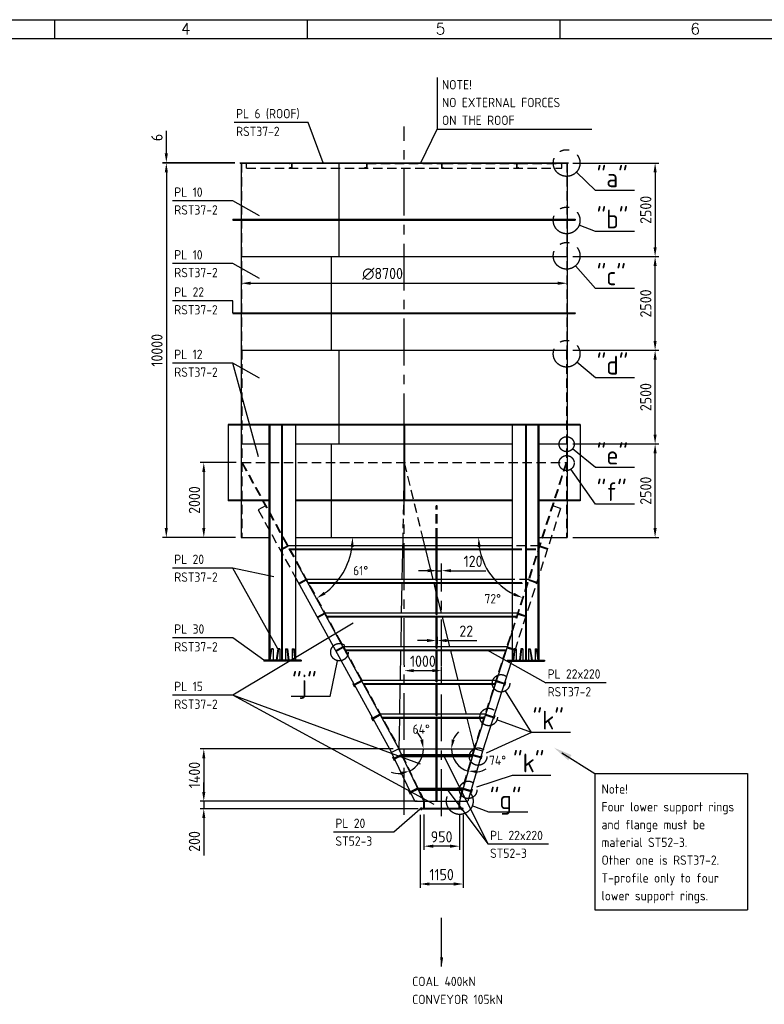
# Model space of a CAD drawing. Extents: x 0 to 84100, y 0 to 59400.
# Tile 6 of 15: x 21566 to 41446, y 32607 to 58900. Entities that reach past the tile are written whole.
import ezdxf
from ezdxf.enums import TextEntityAlignment as Align

# ---------------------------------------------------------------- set-up
doc = ezdxf.new("R2010")
doc.units = 0
doc.header["$LTSCALE"] = 1000
for name, pattern in [('CENTER', [2, 1.25, -0.25, 0.25, -0.25]), ('DASHED', [0.75, 0.5, -0.25]), ('HIDDEN', [0.375, 0.25, -0.125])]:
    doc.linetypes.add(name, pattern=pattern)
doc.layers.get('0').update_dxf_attribs({"linetype": 'CONTINUOUS'})
doc.layers.get('DEFPOINTS').update_dxf_attribs({"linetype": 'CONTINUOUS'})
for name, color, linetype in [('STG-CEN-18', 1, 'CENTER'), ('STG-CON-50', 4, 'CONTINUOUS'), ('STG-DAS-18', 1, 'DASHED'), ('STL-FIN-25', 2, 'CONTINUOUS'), ('STX-DIM-18', 1, 'CONTINUOUS'), ('STX-INFO-25', 2, 'CONTINUOUS')]:
    doc.layers.add(name, color=color, linetype=linetype)
doc.styles.add('ROMANS', font='romans.shx')
doc.styles.get("Standard").update_dxf_attribs({"font": 'isocp.shx'})
doc.dimstyles.new('NORDIC$7', dxfattribs={"dimscale": 100, "dimtxt": 3, "dimasz": 2.5, "dimexe": 1.25, "dimexo": 1, "dimgap": 0.6, "dimtad": 1, "dimtxsty": 'STANDARD', "dimcen": 2.5, "dimclrd": 1, "dimclre": 1, "dimclrt": 1, "dimazin": 3, "dimtfac": 1, "dimtdec": 3, "dimtofl": 0, "dimtmove": 0, "dimatfit": 3, "dimtvp": 1, "dimtolj": 1, "dimtzin": 0})
doc.dimstyles.new('STANDARD$0', dxfattribs={"dimscale": 100, "dimtxt": 3, "dimasz": 2.5, "dimexe": 1, "dimexo": 1.5, "dimgap": 1, "dimtad": 1, "dimdec": 0, "dimzin": 1, "dimtxsty": 'STANDARD', "dimcen": 0.09, "dimclrd": 1, "dimclre": 1, "dimclrt": 1, "dimazin": 3, "dimtfac": 1, "dimtdec": 0, "dimtmove": 0, "dimatfit": 3, "dimtolj": 1, "dimtzin": 1})
doc.dimstyles.new('STANDARD$2', dxfattribs={"dimscale": 100, "dimtxt": 2.5, "dimasz": 2.5, "dimexe": 1.5, "dimexo": 1, "dimgap": 1.25, "dimtad": 2, "dimtih": 1, "dimtoh": 1, "dimdec": 0, "dimzin": 0, "dimtxsty": 'STANDARD', "dimcen": 0, "dimclrd": 1, "dimclre": 1, "dimclrt": 1, "dimazin": 3, "dimtfac": 1, "dimtdec": 4, "dimtmove": 0, "dimatfit": 3, "dimtolj": 1, "dimtzin": 0})

# ---------------------------------------------------------------- blocks, each defined once
blk = doc.blocks.new('*D8')
at = {"color": 1, "linetype": 'BYBLOCK'}
for p, q in [((-143392, 13173), (-143392, 13123)), ((-143142, 13023), (-142642, 13023)), ((-142392, 12699), (-142392, 13123))]:
    blk.add_line(p, q, dxfattribs=at)
for points in [[(-143142, 13064), (-143142, 12981), (-143392, 13023)], [(-142642, 13064), (-142642, 12981), (-142392, 13023)]]:
    blk.add_solid(points, dxfattribs=at)
at = {"layer": 'DEFPOINTS', "color": 0, "linetype": 'BYBLOCK'}
for p in [(-143392, 13023), (-142392, 13023), (-142392, 12549)]:
    blk.add_point(p, dxfattribs=at)
at = {"color": 1, "linetype": 'BYBLOCK', "insert": (-142892, 13273), "char_height": 300, "attachment_point": 5}
blk.add_mtext('\\A1;1000', dxfattribs=at)
blk = doc.blocks.new('*D9')
at = {"color": 1, "linetype": 'BYBLOCK'}
for p, q in [((-143686, 10935), (-148842, 10935)), ((-148742, 10685), (-148742, 9785)), ((-143042, 9535), (-148842, 9535))]:
    blk.add_line(p, q, dxfattribs=at)
for points in [[(-148784, 10685), (-148701, 10685), (-148742, 10935)], [(-148784, 9785), (-148701, 9785), (-148742, 9535)]]:
    blk.add_solid(points, dxfattribs=at)
at = {"layer": 'DEFPOINTS', "color": 0, "linetype": 'BYBLOCK'}
for p in [(-143536, 10935), (-148742, 9535), (-142892, 9535)]:
    blk.add_point(p, dxfattribs=at)
at = {"color": 1, "linetype": 'BYBLOCK', "insert": (-148992, 10235), "char_height": 300, "attachment_point": 5, "rotation": 90}
blk.add_mtext('\\A1;1400', dxfattribs=at)
blk = doc.blocks.new('*D10')
at = {"color": 1, "linetype": 'BYBLOCK'}
for p, q in [((-148742, 9785), (-148742, 10035)), ((-143042, 9535), (-148842, 9535)), ((-148742, 9535), (-148742, 9335)), ((-143017, 9335), (-148842, 9335)), ((-148742, 9085), (-148742, 8087))]:
    blk.add_line(p, q, dxfattribs=at)
for points in [[(-148784, 9785), (-148701, 9785), (-148742, 9535)], [(-148784, 9085), (-148701, 9085), (-148742, 9335)]]:
    blk.add_solid(points, dxfattribs=at)
at = {"layer": 'DEFPOINTS', "color": 0, "linetype": 'BYBLOCK'}
for p in [(-142892, 9535), (-148742, 9335), (-142867, 9335)]:
    blk.add_point(p, dxfattribs=at)
at = {"color": 1, "linetype": 'BYBLOCK', "insert": (-148992, 8461), "char_height": 300, "attachment_point": 5, "rotation": 90}
blk.add_mtext('\\A1;200', dxfattribs=at)
blk = doc.blocks.new('*D11')
at = {"color": 1, "linetype": 'BYBLOCK'}
for p, q in [((-142867, 9185), (-142867, 8235)), ((-141917, 9185), (-141917, 8235)), ((-142167, 8335), (-142617, 8335))]:
    blk.add_line(p, q, dxfattribs=at)
for points in [[(-142617, 8377), (-142617, 8293), (-142867, 8335)], [(-142167, 8377), (-142167, 8293), (-141917, 8335)]]:
    blk.add_solid(points, dxfattribs=at)
at = {"layer": 'DEFPOINTS', "color": 0, "linetype": 'BYBLOCK'}
for p in [(-142867, 9335), (-141917, 9335), (-142867, 8335)]:
    blk.add_point(p, dxfattribs=at)
at = {"color": 1, "linetype": 'BYBLOCK', "insert": (-142392, 8585), "char_height": 300, "attachment_point": 5}
blk.add_mtext('\\A1;950', dxfattribs=at)
blk = doc.blocks.new('*D20')
at = {"color": 1, "linetype": 'BYBLOCK'}
for p, q in [((-147917, 26578), (-149842, 26578)), ((-149742, 26328), (-149742, 16828)), ((-147892, 16578), (-149842, 16578))]:
    blk.add_line(p, q, dxfattribs=at)
for points in [[(-149784, 26328), (-149701, 26328), (-149742, 26578)], [(-149784, 16828), (-149701, 16828), (-149742, 16578)]]:
    blk.add_solid(points, dxfattribs=at)
at = {"layer": 'DEFPOINTS', "color": 0, "linetype": 'BYBLOCK'}
for p in [(-147767, 26578), (-149742, 16578), (-147742, 16578)]:
    blk.add_point(p, dxfattribs=at)
at = {"color": 1, "linetype": 'BYBLOCK', "insert": (-149992, 21578), "char_height": 300, "attachment_point": 5, "rotation": 90}
blk.add_mtext('\\A1;10000', dxfattribs=at)
blk = doc.blocks.new('*D21')
at = {"color": 1, "linetype": 'BYBLOCK'}
for p, q in [((-149742, 26834), (-149742, 27437)), ((-147917, 26584), (-149842, 26584)), ((-148892, 26578), (-149842, 26578)), ((-149742, 26578), (-149742, 26584)), ((-149742, 26328), (-149742, 26078))]:
    blk.add_line(p, q, dxfattribs=at)
for points in [[(-149784, 26834), (-149701, 26834), (-149742, 26584)], [(-149784, 26328), (-149701, 26328), (-149742, 26578)]]:
    blk.add_solid(points, dxfattribs=at)
at = {"layer": 'DEFPOINTS', "color": 0, "linetype": 'BYBLOCK'}
for p in [(-149742, 26584), (-148742, 26578), (-147767, 26584)]:
    blk.add_point(p, dxfattribs=at)
at = {"color": 1, "linetype": 'BYBLOCK', "insert": (-149992, 27261), "char_height": 300, "attachment_point": 5, "rotation": 90}
blk.add_mtext('\\A1;6', dxfattribs=at)
blk = doc.blocks.new('*D22')
at = {"color": 1, "linetype": 'BYBLOCK'}
for p, q in [((-147880, 18578), (-148842, 18578)), ((-148742, 18328), (-148742, 16828)), ((-147892, 16578), (-148842, 16578))]:
    blk.add_line(p, q, dxfattribs=at)
for points in [[(-148784, 18328), (-148701, 18328), (-148742, 18578)], [(-148784, 16828), (-148701, 16828), (-148742, 16578)]]:
    blk.add_solid(points, dxfattribs=at)
at = {"layer": 'DEFPOINTS', "color": 0, "linetype": 'BYBLOCK'}
for p in [(-147730, 18578), (-148742, 16578), (-147742, 16578)]:
    blk.add_point(p, dxfattribs=at)
at = {"color": 1, "linetype": 'BYBLOCK', "insert": (-148992, 17578), "char_height": 300, "attachment_point": 5, "rotation": 90}
blk.add_mtext('\\A1;2000', dxfattribs=at)
blk = doc.blocks.new('*D23')
at = {"color": 1, "linetype": 'BYBLOCK'}
for p, q in [((-147742, 23518), (-147742, 23468)), ((-139042, 23518), (-139042, 23468)), ((-147492, 23368), (-139292, 23368))]:
    blk.add_line(p, q, dxfattribs=at)
for points in [[(-147492, 23410), (-147492, 23326), (-147742, 23368)], [(-139292, 23410), (-139292, 23326), (-139042, 23368)]]:
    blk.add_solid(points, dxfattribs=at)
at = {"layer": 'DEFPOINTS', "color": 0, "linetype": 'BYBLOCK'}
for p in [(-147742, 23368), (-139042, 23368), (-139042, 23368)]:
    blk.add_point(p, dxfattribs=at)
at = {"color": 1, "linetype": 'BYBLOCK', "insert": (-143969, 23618), "char_height": 300, "attachment_point": 5}
blk.add_mtext('\\A1;∅8700', dxfattribs=at)
blk = doc.blocks.new('*D91')
at = {"color": 1, "linetype": 'BYBLOCK'}
for p, q in [((-142967, 9175), (-142967, 7225)), ((-141817, 9175), (-141817, 7225)), ((-142067, 7325), (-142717, 7325))]:
    blk.add_line(p, q, dxfattribs=at)
for points in [[(-142717, 7367), (-142717, 7283), (-142967, 7325)], [(-142067, 7367), (-142067, 7283), (-141817, 7325)]]:
    blk.add_solid(points, dxfattribs=at)
at = {"layer": 'DEFPOINTS', "color": 0, "linetype": 'BYBLOCK'}
for p in [(-142967, 9325), (-141817, 9325), (-142967, 7325)]:
    blk.add_point(p, dxfattribs=at)
at = {"color": 1, "linetype": 'BYBLOCK', "insert": (-142392, 7575), "char_height": 300, "attachment_point": 5}
blk.add_mtext('\\A1;1150', dxfattribs=at)
blk = doc.blocks.new('*D120')
at = {"color": 1, "linetype": 'BYBLOCK'}
for p, q in [((-138892, 26578), (-136592, 26578)), ((-136692, 26328), (-136692, 24328)), ((-138892, 24078), (-136592, 24078))]:
    blk.add_line(p, q, dxfattribs=at)
for points in [[(-136734, 26328), (-136651, 26328), (-136692, 26578)], [(-136734, 24328), (-136651, 24328), (-136692, 24078)]]:
    blk.add_solid(points, dxfattribs=at)
at = {"layer": 'DEFPOINTS', "color": 0, "linetype": 'BYBLOCK'}
for p in [(-139042, 26578), (-139042, 24078), (-136692, 24078)]:
    blk.add_point(p, dxfattribs=at)
at = {"color": 1, "linetype": 'BYBLOCK', "insert": (-136942, 25328), "char_height": 300, "attachment_point": 5, "rotation": 90}
blk.add_mtext('\\A1;2500', dxfattribs=at)
blk = doc.blocks.new('*D121')
at = {"color": 1, "linetype": 'BYBLOCK'}
for p, q in [((-138892, 24078), (-136592, 24078)), ((-136692, 21828), (-136692, 23828)), ((-138892, 21578), (-136592, 21578))]:
    blk.add_line(p, q, dxfattribs=at)
for points in [[(-136734, 23828), (-136651, 23828), (-136692, 24078)], [(-136734, 21828), (-136651, 21828), (-136692, 21578)]]:
    blk.add_solid(points, dxfattribs=at)
at = {"layer": 'DEFPOINTS', "color": 0, "linetype": 'BYBLOCK'}
for p in [(-139042, 24078), (-136692, 24078), (-139042, 21578)]:
    blk.add_point(p, dxfattribs=at)
at = {"color": 1, "linetype": 'BYBLOCK', "insert": (-136942, 22828), "char_height": 300, "attachment_point": 5, "rotation": 90}
blk.add_mtext('\\A1;2500', dxfattribs=at)
blk = doc.blocks.new('*D122')
at = {"color": 1, "linetype": 'BYBLOCK'}
for p, q in [((-138892, 21578), (-136592, 21578)), ((-136692, 19328), (-136692, 21328)), ((-138892, 19078), (-136592, 19078))]:
    blk.add_line(p, q, dxfattribs=at)
for points in [[(-136734, 21328), (-136651, 21328), (-136692, 21578)], [(-136734, 19328), (-136651, 19328), (-136692, 19078)]]:
    blk.add_solid(points, dxfattribs=at)
at = {"layer": 'DEFPOINTS', "color": 0, "linetype": 'BYBLOCK'}
for p in [(-139042, 21578), (-136692, 21578), (-139042, 19078)]:
    blk.add_point(p, dxfattribs=at)
at = {"color": 1, "linetype": 'BYBLOCK', "insert": (-136942, 20328), "char_height": 300, "attachment_point": 5, "rotation": 90}
blk.add_mtext('\\A1;2500', dxfattribs=at)
blk = doc.blocks.new('*D123')
at = {"color": 1, "linetype": 'BYBLOCK'}
for p, q in [((-138892, 19078), (-136592, 19078)), ((-136692, 16828), (-136692, 18828)), ((-138892, 16578), (-136592, 16578))]:
    blk.add_line(p, q, dxfattribs=at)
for points in [[(-136734, 18828), (-136651, 18828), (-136692, 19078)], [(-136734, 16828), (-136651, 16828), (-136692, 16578)]]:
    blk.add_solid(points, dxfattribs=at)
at = {"layer": 'DEFPOINTS', "color": 0, "linetype": 'BYBLOCK'}
for p in [(-139042, 19078), (-136692, 19078), (-139042, 16578)]:
    blk.add_point(p, dxfattribs=at)
at = {"color": 1, "linetype": 'BYBLOCK', "insert": (-136942, 17828), "char_height": 300, "attachment_point": 5, "rotation": 90}
blk.add_mtext('\\A1;2500', dxfattribs=at)
blk = doc.blocks.new('*D126')
at = {"color": 1, "linetype": 'BYBLOCK'}
blk.add_arc((-139714, 16578), 1691, 188.4789, 243.6795, dxfattribs=at)
for points in [[(-141428, 16326), (-141345, 16332), (-141405, 16578)], [(-140448, 15101), (-140479, 15024), (-140232, 14969)]]:
    blk.add_solid(points, dxfattribs=at)
at = {"layer": 'DEFPOINTS', "color": 0, "linetype": 'BYBLOCK'}
for p in [(-139070, 18578), (-146287, 16578), (-140498, 16578), (-141258, 15889), (-141529, 10939)]:
    blk.add_point(p, dxfattribs=at)
at = {"color": 1, "linetype": 'BYBLOCK', "insert": (-141028, 14943), "char_height": 250, "attachment_point": 5}
blk.add_mtext('\\A1;72°', dxfattribs=at)
blk = doc.blocks.new('*D127')
at = {"color": 1, "linetype": 'BYBLOCK'}
blk.add_arc((-146616, 16578), 1850, 306.5058, 352.2495, dxfattribs=at)
for points in [[(-144825, 16331), (-144742, 16326), (-144766, 16578)], [(-145493, 15056), (-145538, 15127), (-145726, 14957)]]:
    blk.add_solid(points, dxfattribs=at)
at = {"layer": 'DEFPOINTS', "color": 0, "linetype": 'BYBLOCK'}
for p in [(-147713, 18578), (-146287, 16578), (-140498, 16578), (-145216, 15369), (-143523, 10942)]:
    blk.add_point(p, dxfattribs=at)
at = {"color": 1, "linetype": 'BYBLOCK', "insert": (-144555, 15695), "char_height": 250, "attachment_point": 5}
blk.add_mtext('\\A1;61°', dxfattribs=at)
blk = doc.blocks.new('*D137')
at = {"color": 1, "linetype": 'BYBLOCK'}
for start, end in [(21.8547, 43.7094), (295.5415, 0), (251.8321, 273.6868)]:
    blk.add_arc((-143536, 10935), 659, start, end, dxfattribs=at)
for points in [[(-142883, 11189), (-142965, 11173), (-142877, 10935)], [(-143504, 10317), (-143483, 10237), (-143252, 10340)]]:
    blk.add_solid(points, dxfattribs=at)
at = {"layer": 'DEFPOINTS', "color": 0, "linetype": 'BYBLOCK'}
for p in [(-143536, 10935), (-143536, 10935), (-141514, 10935), (-143054, 10486), (-142867, 9535)]:
    blk.add_point(p, dxfattribs=at)
at = {"color": 1, "linetype": 'BYBLOCK', "insert": (-142937, 11460), "char_height": 250, "attachment_point": 5}
blk.add_mtext('\\A1;64°', dxfattribs=at)
blk = doc.blocks.new('*D138')
at = {"color": 1, "linetype": 'BYBLOCK'}
for start, end in [(133.3404, 156.6702), (180, 253.942), (277.2718, 300.6016)]:
    blk.add_arc((-141514, 10935), 618, start, end, dxfattribs=at)
for points in [[(-142041, 11172), (-142123, 11188), (-142133, 10935)], [(-141439, 10280), (-141433, 10363), (-141685, 10341)]]:
    blk.add_solid(points, dxfattribs=at)
at = {"layer": 'DEFPOINTS', "color": 0, "linetype": 'BYBLOCK'}
for p in [(-143536, 10935), (-141514, 10935), (-141514, 10935), (-142076, 10677), (-141917, 9535)]:
    blk.add_point(p, dxfattribs=at)
at = {"color": 1, "linetype": 'BYBLOCK', "insert": (-140899, 10626), "char_height": 250, "attachment_point": 5}
blk.add_mtext('\\A1;74°', dxfattribs=at)
blk = doc.blocks.new('*D144')
at = {"color": 1, "linetype": 'BYBLOCK'}
for p, q in [((-142783, 13827), (-143033, 13827)), ((-142533, 13923), (-142533, 13727)), ((-142533, 13827), (-142511, 13827)), ((-142511, 13923), (-142511, 13727)), ((-142261, 13827), (-141456, 13827))]:
    blk.add_line(p, q, dxfattribs=at)
for points in [[(-142783, 13869), (-142783, 13785), (-142533, 13827)], [(-142261, 13869), (-142261, 13785), (-142511, 13827)]]:
    blk.add_solid(points, dxfattribs=at)
at = {"layer": 'DEFPOINTS', "color": 0, "linetype": 'BYBLOCK'}
for p in [(-142533, 14073), (-142511, 14073), (-142511, 13827)]:
    blk.add_point(p, dxfattribs=at)
at = {"color": 1, "linetype": 'BYBLOCK', "insert": (-141734, 14077), "char_height": 300, "attachment_point": 5}
blk.add_mtext('\\A1;22', dxfattribs=at)
blk = doc.blocks.new('*D145')
at = {"color": 1, "linetype": 'BYBLOCK'}
for p, q in [((-142511, 15225), (-142511, 15792)), ((-142392, 15225), (-142392, 15792)), ((-142761, 15692), (-143011, 15692)), ((-142511, 15692), (-142392, 15692)), ((-142142, 15692), (-141212, 15692))]:
    blk.add_line(p, q, dxfattribs=at)
for points in [[(-142761, 15734), (-142761, 15651), (-142511, 15692)], [(-142142, 15734), (-142142, 15651), (-142392, 15692)]]:
    blk.add_solid(points, dxfattribs=at)
at = {"layer": 'DEFPOINTS', "color": 0, "linetype": 'BYBLOCK'}
for p in [(-142392, 15692), (-142511, 15075), (-142392, 15075)]:
    blk.add_point(p, dxfattribs=at)
at = {"color": 1, "linetype": 'BYBLOCK', "insert": (-141552, 15942), "char_height": 300, "attachment_point": 5}
blk.add_mtext('\\A1;120', dxfattribs=at)
blk = doc.blocks.new('A1')
at = {"color": 2, "linetype": 'CONTINUOUS'}
for p, q in [((20, 589), (836, 589)), ((225, 584), (225, 589)), ((292.5, 584), (292.5, 589)), ((360, 584), (360, 589))]:
    blk.add_line(p, q, dxfattribs=at)
at = {"color": 4, "linetype": 'CONTINUOUS'}
blk.add_line((25, 584), (831, 584), dxfattribs=at)
at = {"color": 2, "style": 'ROMANS'}
for s, p in [('4', (260, 585.07)), ('5', (328, 585.07)), ('6', (396, 585.07))]:
    blk.add_text(s, height=3, dxfattribs=at).set_placement(p, align=Align.CENTER)

msp = doc.modelspace()

# ---------------------------------------------------------------- linework, layer by layer
at = {"layer": 'STG-CEN-18', "color": 1, "linetype": 'CENTER'}
for p, q in [((31830.441, 37667.792), (31830.441, 56047.175)), ((32830.444, 37634.107), (32830.444, 44376.33)), ((32290.434, 37793.8), (32290.434, 37865.259)), ((33370.455, 37793.8), (33370.455, 37865.259))]:
    msp.add_line(p, q, dxfattribs=at)
for centre, radius in [((36168.441, 55072.285), 356.395), ((36168.441, 53538.92), 356.395), ((36168.441, 52594.258), 356.395), ((36168.441, 49979.323), 356.395), ((36168.441, 47564.346), 200.794), ((36168.441, 47060.469), 200.794), ((30102.338, 42009.942), 233.006), ((34417.19, 41178.587), 233.006), ((34086.942, 40278.77), 233.006), ((33805.234, 39220.767), 233.006), ((33315.455, 38032.89), 356.395), ((33540.6, 38333.409), 233.006)]:
    msp.add_circle(centre, radius, dxfattribs=at)
at = {"layer": 'STG-CON-50'}
for p, q in [((27455.441, 55078.285), (36205.441, 55078.285)), ((27455.441, 55072.285), (27455.441, 55078.285)), ((27455.441, 55072.285), (36205.441, 55072.285)), ((27480.441, 55072.285), (27480.441, 45072.285)), ((30093.891, 52572.285), (30093.891, 55072.285)), ((36205.441, 55078.285), (36205.441, 55072.285)), ((27260.441, 53572.285), (36400.441, 53572.285)), ((27260.441, 53572.285), (27260.441, 53550.285)), ((27260.441, 53550.285), (36400.441, 53550.285)), ((36400.441, 53572.285), (36400.441, 53550.285)), ((27480.441, 52572.285), (36180.441, 52572.285)), ((29893.891, 50072.285), (29893.891, 52572.285)), ((27260.441, 51072.285), (36400.441, 51072.285)), ((27260.441, 51072.285), (27260.441, 51050.285)), ((27260.441, 51050.285), (36400.441, 51050.285)), ((36400.441, 51072.285), (36400.441, 51050.285)), ((27480.441, 50072.285), (36180.441, 50072.285)), ((30093.891, 47572.285), (30093.891, 50072.285)), ((36530.441, 48092.296), (27130.441, 48092.296)), ((27130.441, 48092.296), (27130.441, 48072.296)), ((36530.441, 48072.296), (27130.441, 48072.296)), ((27130.441, 48072.296), (27130.441, 46072.296)), ((28228.688, 41799.31), (28228.688, 48072.296)), ((28239.295, 41799.31), (28239.295, 48072.296)), ((28249.902, 41868.541), (28249.902, 48072.296)), ((28568.1, 41799.31), (28568.1, 48072.296)), ((28582.242, 41799.31), (28582.242, 48072.296)), ((28935.795, 41799.31), (28935.795, 48072.296)), ((31820.441, 48072.296), (31820.441, 46072.296)), ((31840.441, 48072.296), (31840.441, 46072.296)), ((34725.087, 41799.31), (34725.087, 48072.296)), ((35078.641, 41799.31), (35078.641, 48072.296)), ((35092.783, 41799.31), (35092.783, 48072.296)), ((35410.981, 41868.541), (35410.981, 48072.296)), ((35421.587, 41799.31), (35421.587, 48072.296)), ((35432.194, 41799.31), (35432.194, 48072.296)), ((36530.441, 48092.296), (36530.441, 48072.296)), ((36530.441, 48072.296), (36530.441, 46072.296)), ((27480.441, 47572.285), (28228.688, 47572.285)), ((28935.795, 47572.285), (31820.441, 47572.285)), ((29893.891, 45072.285), (29893.891, 47572.285)), ((31840.441, 47572.285), (34725.087, 47572.285)), ((35432.194, 47572.285), (36180.441, 47572.285)), ((28228.688, 46072.296), (27130.441, 46072.296)), ((27130.441, 46072.296), (27130.441, 46052.296)), ((28228.688, 46052.296), (27130.441, 46052.296)), ((34725.087, 46072.296), (28935.795, 46072.296)), ((34725.087, 46052.296), (28935.795, 46052.296)), ((36530.441, 46072.296), (35432.194, 46072.296)), ((36530.441, 46052.296), (35432.194, 46052.296)), ((36530.441, 46072.296), (36530.441, 46052.296)), ((27480.441, 45072.285), (28228.688, 45072.285)), ((28935.795, 45072.285), (34725.087, 45072.285)), ((31792.757, 45072.285), (31771.615, 43950.261)), ((32321.872, 45072.285), (32597.569, 43950.261)), ((32689.444, 43919.995), (32689.444, 45072.285)), ((32711.444, 43919.995), (32711.444, 45072.285)), ((35432.194, 45072.285), (36180.441, 45072.285)), ((32689.444, 44850.261), (28935.795, 44850.261)), ((28935.795, 44771.874), (34725.087, 44771.874)), ((28935.795, 44751.318), (34725.087, 44751.318)), ((34725.087, 44850.261), (32711.444, 44850.261)), ((28935.795, 44441.979), (31686.43, 39429.319)), ((28935.795, 43984.664), (31490.591, 39328.895)), ((29205.619, 43950.261), (29012.749, 43844.426)), ((29216.203, 43930.974), (29023.333, 43825.139)), ((32689.444, 43950.261), (29205.619, 43950.261)), ((32689.444, 43919.995), (32711.444, 43919.995)), ((34725.087, 43950.261), (32711.444, 43950.261)), ((29248.633, 43871.874), (34725.087, 43871.874)), ((29259.913, 43851.318), (34735.776, 43851.318)), ((31769.751, 43851.318), (31754.657, 43050.261)), ((32621.881, 43851.318), (32689.444, 43576.35)), ((32689.444, 43019.995), (32689.444, 43851.318)), ((32711.444, 43019.995), (32711.444, 43851.318)), ((32711.444, 43486.815), (32818.712, 43050.261)), ((29699.483, 43050.261), (29506.613, 42944.426)), ((29506.613, 42944.426), (29517.197, 42925.139)), ((29710.067, 43030.974), (29517.197, 42925.139)), ((32689.444, 43050.261), (29699.483, 43050.261)), ((29742.497, 42971.874), (34725.087, 42971.874)), ((29753.777, 42951.318), (34725.087, 42951.318)), ((31752.793, 42951.318), (31737.699, 42150.261)), ((32689.444, 43019.995), (32711.444, 43019.995)), ((32689.444, 42119.995), (32689.444, 42951.318)), ((34725.087, 43050.261), (32711.444, 43050.261)), ((32711.444, 42119.995), (32711.444, 42951.318)), ((32843.024, 42951.318), (33039.855, 42150.261)), ((34725.087, 42587.962), (33708.428, 39429.319)), ((28239.295, 41799.31), (28285.257, 42099.31)), ((28253.437, 41799.31), (28299.399, 42099.31)), ((28334.754, 42099.31), (28285.257, 42099.31)), ((28334.754, 42099.31), (28334.754, 41799.31)), ((28462.034, 42099.31), (28416.072, 41799.31)), ((28476.176, 42099.31), (28430.577, 41799.31)), ((28511.531, 42099.31), (28511.531, 41799.31)), ((28663.559, 42099.31), (28663.559, 41799.31)), ((28663.559, 42099.31), (28713.057, 42099.31)), ((28698.914, 42099.31), (28734.27, 41799.31)), ((28713.057, 42099.31), (28748.412, 41799.31)), ((28840.336, 42099.31), (28889.833, 42099.31)), ((28840.336, 42099.31), (28840.336, 41799.31)), ((28875.691, 42099.31), (28911.046, 41799.31)), ((28889.833, 42099.31), (28925.189, 41799.31)), ((30193.347, 42150.261), (30000.477, 42044.426)), ((30203.931, 42130.974), (30011.061, 42025.139)), ((32689.444, 42150.261), (30193.347, 42150.261)), ((30236.361, 42071.874), (34558.976, 42071.874)), ((32689.444, 42119.995), (32711.444, 42119.995)), ((34584.206, 42150.261), (32711.444, 42150.261)), ((34577.466, 42129.319), (34725.087, 42081.805)), ((34584.206, 42150.261), (34725.087, 42104.916)), ((34771.049, 42099.31), (34735.694, 41799.31)), ((34785.191, 42099.31), (34749.836, 41799.31)), ((34820.547, 42099.31), (34771.049, 42099.31)), ((34820.547, 42099.31), (34820.547, 41799.31)), ((34947.826, 42099.31), (34912.471, 41799.31)), ((34961.968, 42099.31), (34926.613, 41799.31)), ((34997.323, 42099.31), (34947.826, 42099.31)), ((34997.323, 42099.31), (34997.323, 41799.31)), ((35149.351, 42099.31), (35149.351, 41799.31)), ((35184.707, 42099.31), (35230.306, 41799.31)), ((35198.849, 42099.31), (35244.811, 41799.31)), ((35326.128, 42099.31), (35375.625, 42099.31)), ((35326.128, 42099.31), (35326.128, 41799.31)), ((35407.445, 41799.31), (35361.483, 42099.31)), ((35421.587, 41799.31), (35375.625, 42099.31)), ((30247.641, 42051.318), (34552.36, 42051.318)), ((31735.835, 42051.318), (31720.741, 41250.261)), ((32689.444, 41219.995), (32689.444, 42051.318)), ((32711.444, 41219.995), (32711.444, 42051.318)), ((33064.166, 42051.318), (33260.997, 41250.261)), ((34725.087, 41869.914), (34702.362, 41799.31)), ((28087.267, 41799.31), (28087.267, 41769.31)), ((29077.217, 41799.31), (29077.217, 41769.31)), ((34692.706, 41769.31), (33918.897, 39365.174)), ((34583.666, 41799.31), (34583.666, 41769.31)), ((35573.615, 41799.31), (35573.615, 41769.31)), ((30475.579, 41178.617), (30456.292, 41168.033)), ((30456.292, 41168.033), (30504.399, 41080.365)), ((30687.211, 41250.261), (30494.341, 41144.426)), ((30494.341, 41144.426), (30504.924, 41125.139)), ((30523.686, 41090.948), (30504.399, 41080.365)), ((30697.795, 41230.974), (30504.924, 41125.139)), ((32689.444, 41250.261), (30687.211, 41250.261)), ((30730.225, 41171.874), (34269.297, 41171.874)), ((30741.505, 41151.318), (34262.681, 41151.318)), ((31718.877, 41151.318), (31703.783, 40350.261)), ((32689.444, 41219.995), (32711.444, 41219.995)), ((32689.444, 40319.995), (32689.444, 41151.318)), ((34294.527, 41250.261), (32711.444, 41250.261)), ((32711.444, 40319.995), (32711.444, 41151.318)), ((33285.309, 41151.318), (33482.14, 40350.261)), ((34287.787, 41229.319), (34497.206, 41161.914)), ((34294.527, 41250.261), (34503.947, 41182.856)), ((34485.628, 41125.941), (34506.57, 41119.2)), ((34537.208, 41214.391), (34506.57, 41119.2)), ((34516.266, 41221.131), (34537.208, 41214.391)), ((30969.443, 40278.617), (30950.156, 40268.033)), ((30950.156, 40268.033), (30998.263, 40180.365)), ((31181.075, 40350.261), (30988.205, 40244.426)), ((30988.205, 40244.426), (30998.788, 40225.139)), ((31191.658, 40330.974), (30998.788, 40225.139)), ((32689.444, 40350.261), (31181.075, 40350.261)), ((31224.089, 40271.874), (33979.618, 40271.874)), ((31235.369, 40251.318), (33973.001, 40251.318)), ((31701.919, 40251.318), (31686.43, 39429.319)), ((32689.444, 40319.995), (32711.444, 40319.995)), ((32689.444, 39264.092), (32689.444, 40251.318)), ((34004.848, 40350.261), (32711.444, 40350.261)), ((32711.444, 39264.092), (32711.444, 40251.318)), ((33506.452, 40251.318), (33708.428, 39429.319)), ((33998.107, 40329.319), (34207.527, 40261.914)), ((34004.848, 40350.261), (34214.268, 40282.856)), ((34247.159, 40313.24), (34216.52, 40218.049)), ((34226.217, 40319.98), (34247.159, 40313.24)), ((31017.55, 40190.948), (30998.263, 40180.365)), ((34195.578, 40224.79), (34216.52, 40218.049)), ((31686.43, 39429.319), (31490.591, 39328.895)), ((32111.605, 38029.333), (31490.591, 39328.895)), ((31544.741, 39215.579), (31524.891, 39206.093)), ((31569.723, 39112.274), (31524.891, 39206.093)), ((31760.056, 39275.246), (31561.556, 39180.39)), ((31774.573, 39253.389), (31572.758, 39156.949)), ((32355.434, 38029.333), (31686.43, 39429.319)), ((31686.43, 39429.319), (32689.444, 39429.319)), ((31760.056, 39275.246), (32689.444, 39275.246)), ((31770.501, 39253.389), (33657.788, 39253.389)), ((31782.441, 39228.403), (33650.597, 39228.403)), ((32689.444, 39264.092), (32711.444, 39264.092)), ((32689.444, 38364.092), (32689.444, 39228.403)), ((32711.444, 39429.319), (33708.428, 39429.319)), ((32711.444, 39275.246), (33664.08, 39275.246)), ((32711.444, 38364.092), (32711.444, 39228.403)), ((33708.428, 39429.319), (33305.455, 38029.333)), ((33918.897, 39365.174), (33534.388, 38029.333)), ((33657.994, 39254.105), (33869.411, 39193.251)), ((33664.08, 39275.246), (33875.496, 39214.392)), ((33918.897, 39365.174), (33708.428, 39429.319)), ((33907.425, 39245.785), (33879.764, 39149.687)), ((33886.284, 39251.871), (33907.425, 39245.785)), ((31589.574, 39121.76), (31569.723, 39112.274)), ((33858.623, 39155.772), (33879.764, 39149.687)), ((31974.818, 38315.579), (31954.968, 38306.093)), ((31999.801, 38212.274), (31954.968, 38306.093)), ((32190.134, 38375.246), (31991.634, 38280.39)), ((32019.651, 38221.76), (31999.801, 38212.274)), ((32204.651, 38353.389), (32002.836, 38256.949)), ((32190.134, 38375.246), (32689.444, 38375.246)), ((32200.579, 38353.389), (33398.732, 38353.389)), ((32212.519, 38328.403), (33391.54, 38328.403)), ((32689.444, 38364.092), (32711.444, 38364.092)), ((32689.444, 38029.333), (32689.444, 38328.403)), ((32711.444, 38375.246), (33405.023, 38375.246)), ((32711.444, 38029.333), (32711.444, 38328.403)), ((33398.938, 38354.105), (33610.354, 38293.251)), ((33405.023, 38375.246), (33616.439, 38314.392)), ((33599.566, 38255.772), (33620.708, 38249.687)), ((33648.369, 38345.785), (33620.708, 38249.687)), ((33627.227, 38351.871), (33648.369, 38345.785)), ((32111.605, 38029.333), (33534.388, 38029.333)), ((32355.434, 37839.314), (32355.434, 38029.333)), ((33305.455, 38029.333), (33305.455, 37839.314)), ((33405.455, 37839.314), (32255.434, 37839.314)), ((32255.434, 37819.314), (32255.434, 37839.314)), ((33405.455, 37819.314), (32255.434, 37819.314)), ((33405.455, 37819.314), (33405.455, 37839.314))]:
    msp.add_line(p, q, dxfattribs=at)
at = {"layer": 'STG-CON-50', "flags": 128}
for points in [[(36180.441, 55072.285), (36180.441, 45072.285)], [(28511.531, 42099.31), (28462.034, 42099.31)], [(35149.351, 42099.31), (35198.849, 42099.31)], [(29077.217, 41799.31), (28087.267, 41799.31)], [(29077.217, 41769.31), (28087.267, 41769.31)], [(34583.666, 41799.31), (35573.615, 41799.31)], [(34583.666, 41769.31), (35573.615, 41769.31)]]:
    msp.add_lwpolyline(points, dxfattribs=at)
at = {"layer": 'STG-DAS-18', "color": 1, "linetype": 'HIDDEN'}
for p, q in [((27490.441, 55072.285), (27490.441, 50072.285)), ((27623.941, 54932.285), (27623.941, 55072.285)), ((28775.441, 55062.285), (27623.941, 55062.285)), ((28770.441, 55072.285), (28770.441, 55067.285)), ((28813.441, 55062.285), (28775.441, 55062.285)), ((28823.441, 55052.285), (28823.441, 54952.285)), ((28830.441, 55072.285), (28830.441, 54932.285)), ((30770.441, 55072.285), (30770.441, 55067.285)), ((30813.441, 55062.285), (30775.441, 55062.285)), ((30823.441, 55052.285), (30823.441, 54952.285)), ((30830.441, 55072.285), (30830.441, 54932.285)), ((30830.441, 55062.285), (32830.441, 55062.285)), ((32830.441, 55072.285), (32830.441, 54932.285)), ((32837.441, 55052.285), (32837.441, 54952.285)), ((32847.441, 55062.285), (32885.441, 55062.285)), ((32885.441, 55062.285), (34830.441, 55062.285)), ((32890.441, 55072.285), (32890.441, 55067.285)), ((34830.441, 55072.285), (34830.441, 54932.285)), ((34837.441, 55052.285), (34837.441, 54952.285)), ((34847.441, 55062.285), (34885.441, 55062.285)), ((34885.441, 55062.285), (36036.941, 55062.285)), ((34890.441, 55072.285), (34890.441, 55067.285)), ((36036.941, 54932.285), (36036.941, 55072.285)), ((27623.941, 54932.285), (36036.941, 54932.285)), ((28770.441, 54937.285), (28770.441, 54932.285)), ((28830.441, 54932.285), (28770.441, 54932.285)), ((28813.441, 54942.285), (28775.441, 54942.285)), ((30770.441, 54937.285), (30770.441, 54932.285)), ((30830.441, 54932.285), (30770.441, 54932.285)), ((30813.441, 54942.285), (30775.441, 54942.285)), ((32830.441, 54932.285), (32890.441, 54932.285)), ((32847.441, 54942.285), (32885.441, 54942.285)), ((32890.441, 54937.285), (32890.441, 54932.285)), ((34847.441, 54942.285), (34885.441, 54942.285)), ((34890.441, 54937.285), (34890.441, 54932.285)), ((27492.441, 50072.285), (27492.441, 45072.285)), ((27492.441, 47072.296), (28935.795, 44441.979)), ((27509.551, 47072.296), (31699.783, 39436.166)), ((31830.441, 47072.296), (31792.757, 45072.285)), ((31830.441, 47072.296), (32321.872, 45072.285)), ((36152.683, 47072.296), (33694.078, 39433.693)), ((36168.441, 47072.296), (34725.087, 42587.962)), ((28127.02, 45915.862), (27934.15, 45810.027)), ((27934.15, 45810.027), (28935.795, 43984.664)), ((32689.444, 45072.285), (32689.444, 45915.862)), ((32711.444, 45915.862), (32689.444, 45915.862)), ((32711.444, 45072.285), (32711.444, 45915.862)), ((36005.644, 45848.457), (35432.194, 44066.813)), ((36005.644, 45848.457), (35796.225, 45915.862)), ((28711.756, 44850.261), (28518.885, 44744.426)), ((28722.339, 44830.974), (28529.469, 44725.139)), ((28935.795, 44850.261), (28711.756, 44850.261)), ((28754.77, 44771.874), (28935.795, 44771.874)), ((28766.05, 44751.318), (28935.795, 44751.318)), ((35453.244, 44850.261), (34725.087, 44850.261)), ((34725.087, 44771.874), (35428.014, 44771.874)), ((34725.087, 44751.318), (35421.398, 44751.318)), ((35446.504, 44829.319), (35655.923, 44761.914)), ((35453.244, 44850.261), (35662.664, 44782.856)), ((35432.194, 44066.813), (34725.087, 41869.914)), ((35163.565, 43950.261), (34725.087, 43950.261)), ((35156.824, 43929.319), (35366.244, 43861.914)), ((35163.565, 43950.261), (35372.984, 43882.856)), ((34725.087, 43871.874), (35138.335, 43871.874)), ((34735.776, 43851.318), (35131.718, 43851.318)), ((34873.886, 43050.261), (34725.087, 43050.261)), ((34725.087, 42971.874), (34848.655, 42971.874)), ((34725.087, 42951.318), (34842.039, 42951.318)), ((34867.145, 43029.319), (35076.565, 42961.914)), ((34873.886, 43050.261), (35083.305, 42982.856)), ((34725.087, 42104.916), (34793.626, 42082.856)), ((34725.087, 42081.805), (34786.885, 42061.914)), ((34702.362, 41799.31), (34692.706, 41769.31)), ((32370.434, 38032.733), (31699.783, 39436.166)), ((33694.078, 39433.693), (33290.455, 38031.449)), ((32370.434, 37829.314), (32370.434, 38032.733)), ((33290.455, 38031.449), (33290.455, 37829.314)), ((32355.434, 37819.314), (32355.434, 37839.314)), ((33305.455, 37829.314), (32355.434, 37829.314)), ((33305.455, 37839.314), (33305.455, 37819.314))]:
    msp.add_line(p, q, dxfattribs=at)
at = {"layer": 'STG-DAS-18', "color": 1, "linetype": 'HIDDEN', "flags": 128}
for points in [[(36170.441, 55072.285), (36170.441, 50072.285)], [(36168.441, 50072.285), (36168.441, 45072.285)], [(27492.441, 47072.296), (36168.441, 47072.296)]]:
    msp.add_lwpolyline(points, dxfattribs=at)
at = {"layer": 'STG-DAS-18', "color": 1, "linetype": 'HIDDEN'}
for centre, radius, start, end in [((28775.441, 55067.285), 5, 180, 270), ((28813.441, 55052.285), 10, 360, 90), ((30775.441, 55067.285), 5, 180, 270), ((30813.441, 55052.285), 10, 360, 90), ((32847.441, 55052.285), 10, 90, 180), ((32885.441, 55067.285), 5, 270, 0), ((34847.441, 55052.285), 10, 90, 180), ((34885.441, 55067.285), 5, 270, 0), ((28775.441, 54937.285), 5, 90, 180), ((28813.441, 54952.285), 10, 270, 0), ((30775.441, 54937.285), 5, 90, 180), ((30813.441, 54952.285), 10, 270, 0), ((32847.441, 54952.285), 10, 180, 270), ((32885.441, 54937.285), 5, 360, 90), ((34847.441, 54952.285), 10, 180, 270), ((34885.441, 54937.285), 5, 360, 90)]:
    msp.add_arc(centre, radius, start, end, dxfattribs=at)
at = {"layer": 'STL-FIN-25', "linetype": 'CONTINUOUS'}
for p, q in [((29264.288, 56156.562), (27292.619, 56156.562)), ((27254.301, 54059.928), (25641.466, 54059.928)), ((27966.808, 53662.419), (27254.301, 54059.928)), ((27254.301, 52386.711), (25641.466, 52386.711)), ((27966.808, 51989.202), (27254.301, 52386.711)), ((27254.301, 51393.106), (25641.466, 51393.106)), ((27260.441, 51072.285), (27254.301, 51393.106)), ((27254.301, 49727.148), (25641.466, 49727.148)), ((27966.808, 49329.639), (27254.301, 49727.148)), ((27939.869, 47230.013), (27254.301, 49727.148)), ((27254.301, 44254.492), (25641.466, 44254.492)), ((28350.647, 44019.368), (27254.301, 44254.492)), ((28462.034, 42099.31), (27254.301, 44254.492)), ((30468.275, 42782.258), (27254.301, 40860.641)), ((27254.301, 42392.866), (25641.466, 42392.866)), ((28087.267, 41799.31), (27254.301, 42392.866)), ((34036.049, 42071.874), (35610.839, 41192.814)), ((37223.674, 41192.814), (35610.839, 41192.814)), ((27254.301, 40860.641), (25641.466, 40860.641)), ((32262.499, 39023.195), (27254.301, 40860.641)), ((32630.679, 37940.856), (27254.301, 40860.641)), ((32883.986, 39253.389), (34073.896, 36880.434)), ((32969.923, 38353.389), (34073.896, 36880.434)), ((32255.434, 37819.314), (31558.011, 37205.114)), ((31558.011, 37205.114), (29945.176, 37205.114)), ((35686.731, 36880.434), (34073.896, 36880.434))]:
    msp.add_line(p, q, dxfattribs=at)
at = {"layer": 'STX-DIM-18', "linetype": 'CONTINUOUS'}
for p, q in [((36942.255, 54342.566), (36427.73, 54827.772)), ((37982.927, 54342.566), (36942.255, 54342.566)), ((36942.255, 53241.576), (36501.12, 53411.086)), ((37982.927, 53241.576), (36942.255, 53241.576)), ((36942.255, 51723.035), (36405.113, 52327.793)), ((37982.927, 51723.035), (36942.255, 51723.035)), ((36942.255, 49338.858), (36442.994, 49752.083)), ((37982.927, 49338.858), (36942.255, 49338.858)), ((36942.255, 46937.143), (36324.43, 47437.912)), ((36942.255, 45961.466), (36284.041, 46896.289)), ((37982.927, 46937.143), (36942.255, 46937.143)), ((37982.927, 45961.466), (36942.255, 45961.466)), ((29851.773, 40826.499), (30054.074, 41781.989)), ((29851.773, 40826.499), (28811.101, 40826.499)), ((35230.545, 39860.617), (34539.559, 40980.299)), ((35230.545, 39860.617), (34305.778, 40198.754)), ((35230.545, 39860.617), (34017.804, 39316.193)), ((36271.217, 39860.617), (35230.545, 39860.617)), ((34709.813, 38717.291), (33761.98, 38406.094)), ((35750.485, 38717.291), (34709.813, 38717.291)), ((34089.269, 37735.546), (33648.134, 37905.055)), ((35129.941, 37735.546), (34089.269, 37735.546))]:
    msp.add_line(p, q, dxfattribs=at)
at = {"layer": 'STX-INFO-25'}
for p, q in [((32711.216, 57354.517), (32711.216, 55973.335)), ((29664.946, 55078.285), (29264.288, 56156.562)), ((32279.381, 55078.285), (32711.216, 55973.335)), ((32711.216, 55973.335), (36842.455, 55973.335))]:
    msp.add_line(p, q, dxfattribs=at)
at = {"layer": 'STX-INFO-25', "color": 4}
for p, q in [((36042.108, 39326.401), (36918.863, 38773.458)), ((36918.863, 38773.458), (36918.863, 35132.278)), ((36918.863, 38773.458), (40995.212, 38773.458)), ((40995.212, 38773.458), (40995.212, 35132.278)), ((36918.863, 35132.278), (40995.212, 35132.278))]:
    msp.add_line(p, q, dxfattribs=at)
msp.add_solid([(36209.113, 39122.554), (35830.649, 39459.762), (36298.02, 39263.527)], dxfattribs=at)

# ---------------------------------------------------------------- block references
at = {"layer": 'STG-CON-50', "xscale": 100, "yscale": 100, "zscale": 100}
msp.add_blockref('A1', (0, 0), dxfattribs=at)

# ---------------------------------------------------------------- texts
at = {"layer": 'STX-INFO-25'}
for s, p in [('NOTE!', (32840.769, 57037.997)), ('NO EXTERNAL FORCES ', (32840.769, 56562.997)), ('PL 6 (ROOF)', (27343.233, 56266.612)), ('ON THE ROOF', (32840.769, 56087.997)), ('RST37-2', (27343.233, 55791.533)), ('PL 10', (25692.08, 54169.977)), ('RST37-2', (25692.08, 53694.899)), ('PL 10', (25692.08, 52496.761)), ('RST37-2', (25692.08, 52021.682)), ('PL 22', (25692.08, 51503.156)), ('RST37-2', (25692.08, 51028.077)), ('PL 12', (25692.08, 49837.198)), ('RST37-2', (25692.08, 49362.119)), ('PL 20', (25692.08, 44364.542)), ('RST37-2', (25692.08, 43889.464)), ('PL 30', (25692.08, 42502.916)), ('RST37-2', (25692.08, 42027.838)), ('PL 22x220', (35661.453, 41302.864)), ('PL 15', (25692.08, 40970.691)), ('RST37-2', (35661.453, 40827.785)), ('RST37-2', (25692.08, 40495.612)), ('Note!', (37099.688, 38231.258)), ('Four lower support rings', (37099.688, 37756.258)), ('PL 20', (29995.79, 37315.164)), ('and flange must be ', (37099.688, 37281.258)), ('ST52-3', (29995.79, 36840.085)), ('PL 22x220', (34124.51, 36990.484)), ('material ST52-3.', (37099.688, 36806.258)), ('ST52-3', (34124.51, 36515.405)), ('Other one is RST37-2.', (37099.688, 36331.258)), ('T-profile only to four', (37099.688, 35856.258)), ('lower support rings.', (37099.688, 35381.258)), ('COAL 400kN', (32046.815, 33091.591)), ('CONVEYOR 105kN', (32046.815, 32610.934))]:
    msp.add_text(s, height=250, dxfattribs=at).set_placement(p)
at = {"layer": 'STX-INFO-25', "color": 4}
for s, p in [('"a"', (36970.281, 54427.529)), ('"b"', (36970.281, 53326.539)), ('"c"', (36970.281, 51807.997)), ('"d"', (36970.281, 49423.82)), ('"e"', (36970.281, 47022.105)), ('"f"', (36970.281, 46046.428)), ('"j"', (28839.127, 40911.461)), ('"k"', (35258.571, 39945.579)), ('"k"', (34737.839, 38802.253)), ('"g"', (34117.295, 37820.508))]:
    msp.add_text(s, height=500, dxfattribs=at).set_placement(p)

# ---------------------------------------------------------------- dimensions: what is measured, and where the dimension line sits
at = {"linetype": 'CONTINUOUS'}
for base, p1, p2, text, picture, middle in [((32830.444, 44186.587), (32711.444, 43569.174), (32830.444, 43569.174), '120', '*D145', (33670.563, 44436.616)), ((32711.444, 42321.04), (32689.444, 42567.306), (32711.444, 42567.306), '22', '*D144', (33489.262, 42571.07))]:
    dim = msp.add_linear_dim(base=base, p1=p1, p2=p2, text=text, dimstyle='STANDARD$0', dxfattribs=at)
    dim.commit()
    dim.dimension.update_dxf_attribs({"geometry": picture, "text_midpoint": middle, "insert": (175222.776, 28494.176)})
for base, line1, picture, middle in [((32168.908, 38979.837), ((32355.434, 38029.333), (31686.43, 39429.319)), '*D137', (32285.848, 39704.122)), ((33146.516, 39171.494), ((33708.428, 39429.319), (33305.455, 38029.333)), '*D138', (34323.837, 39370.23))]:
    dim = msp.add_angular_dim_2l(base=base, line1=line1, line2=((31686.43, 39429.319), (33708.428, 39429.319)), dimstyle='STANDARD$2', dxfattribs=at)
    dim.commit()
    dim.dimension.update_dxf_attribs({"geometry": picture, "text_midpoint": middle, "dimtype": 162, "insert": (175222.776, 28494.176)})
at = {"layer": 'STX-DIM-18', "linetype": 'CONTINUOUS'}
for base, p1, p2, picture, middle in [((25480.441, 55078.285), (26480.441, 55072.285), (27455.441, 55078.285), '*D21', (25230.441, 55754.702)), ((26480.441, 45072.285), (27492.441, 47072.296), (27480.441, 45072.285), '*D22', (26230.412, 46072.291)), ((26480.441, 38029.333), (31686.43, 39429.319), (32330.434, 38029.333), '*D9', (26230.441, 38729.326)), ((26480.441, 37829.314), (32330.434, 38029.333), (32355.434, 37829.314), '*D10', (26230.412, 36955.387))]:
    dim = msp.add_linear_dim(base=base, p1=p1, p2=p2, angle=90, dimstyle='STANDARD$0', dxfattribs=at)
    dim.commit()
    dim.dimension.update_dxf_attribs({"geometry": picture, "text_midpoint": middle, "insert": (175222.776, 28494.176)})
for base, p1, p2, text, picture, middle in [((25480.441, 45072.285), (27455.441, 55072.285), (27480.441, 45072.285), '10000', '*D20', (25230.441, 50072.285)), ((38530.441, 52572.285), (36180.441, 55072.285), (36180.441, 52572.285), '2500', '*D120', (38280.412, 53822.285)), ((38530.441, 52572.285), (36180.441, 50072.285), (36180.441, 52572.285), '2500', '*D121', (38280.412, 51322.285)), ((38530.441, 50072.285), (36180.441, 47572.285), (36180.441, 50072.285), '2500', '*D122', (38280.412, 48822.285)), ((38530.441, 47572.285), (36180.441, 45072.285), (36180.441, 47572.285), '2500', '*D123', (38280.412, 46322.285))]:
    dim = msp.add_linear_dim(base=base, p1=p1, p2=p2, angle=90, text=text, dimstyle='STANDARD$0', dxfattribs=at)
    dim.commit()
    dim.dimension.update_dxf_attribs({"geometry": picture, "text_midpoint": middle, "insert": (175222.776, 28494.176)})
dim = msp.add_linear_dim(base=(36180.441, 51862.25), p1=(27480.441, 51862.25), p2=(36180.441, 51862.25), text='%%C<>', dimstyle='STANDARD$0', dxfattribs=at)
dim.commit()
dim.dimension.update_dxf_attribs({"geometry": '*D23', "text_midpoint": (31254.275, 51862.25), "dimtype": 160, "insert": (175222.776, 28494.176)})
for base, line2, picture, middle in [((30006.488, 43863.035), ((27509.551, 47072.296), (31699.836, 39436.07)), '*D127', (30306.933, 44343.519)), ((33964.872, 44383.112), ((36152.683, 47072.296), (33694.04, 39433.574)), '*D126', (34449.627, 43754.344))]:
    dim = msp.add_angular_dim_2l(base=base, line1=((28935.795, 45072.285), (34725.087, 45072.285)), line2=line2, dimstyle='STANDARD$2', dxfattribs=at)
    dim.commit()
    dim.dimension.update_dxf_attribs({"geometry": picture, "text_midpoint": middle, "dimtype": 162, "insert": (175222.776, 28494.176)})
for base, p1, p2, picture, middle in [((32830.444, 41516.715), (31830.441, 41516.715), (32830.444, 41043.503), '*D8', (32330.443, 41766.715)), ((32355.434, 36829.314), (33305.455, 37829.314), (32355.434, 37829.314), '*D11', (32830.444, 37079.314))]:
    dim = msp.add_linear_dim(base=base, p1=p1, p2=p2, dimstyle='STANDARD$0', dxfattribs=at)
    dim.commit()
    dim.dimension.update_dxf_attribs({"geometry": picture, "text_midpoint": middle, "insert": (175222.776, 28494.176)})
dim = msp.add_linear_dim(base=(32255.434, 35819.314), p1=(33405.455, 37819.314), p2=(32255.434, 37819.314), text='1150', dimstyle='STANDARD$0', dxfattribs=at)
dim.commit()
dim.dimension.update_dxf_attribs({"geometry": '*D91', "text_midpoint": (32830.444, 36069.314), "insert": (175222.776, 28494.176)})

# ---------------------------------------------------------------- leaders
at = {"layer": 'STX-INFO-25', "color": 1, "linetype": 'CONTINUOUS'}
msp.add_leader([(32830.444, 33612.958), (32830.444, 34919.09)], dimstyle='NORDIC$7', dxfattribs=at)

doc.saveas('drawing.dxf')
